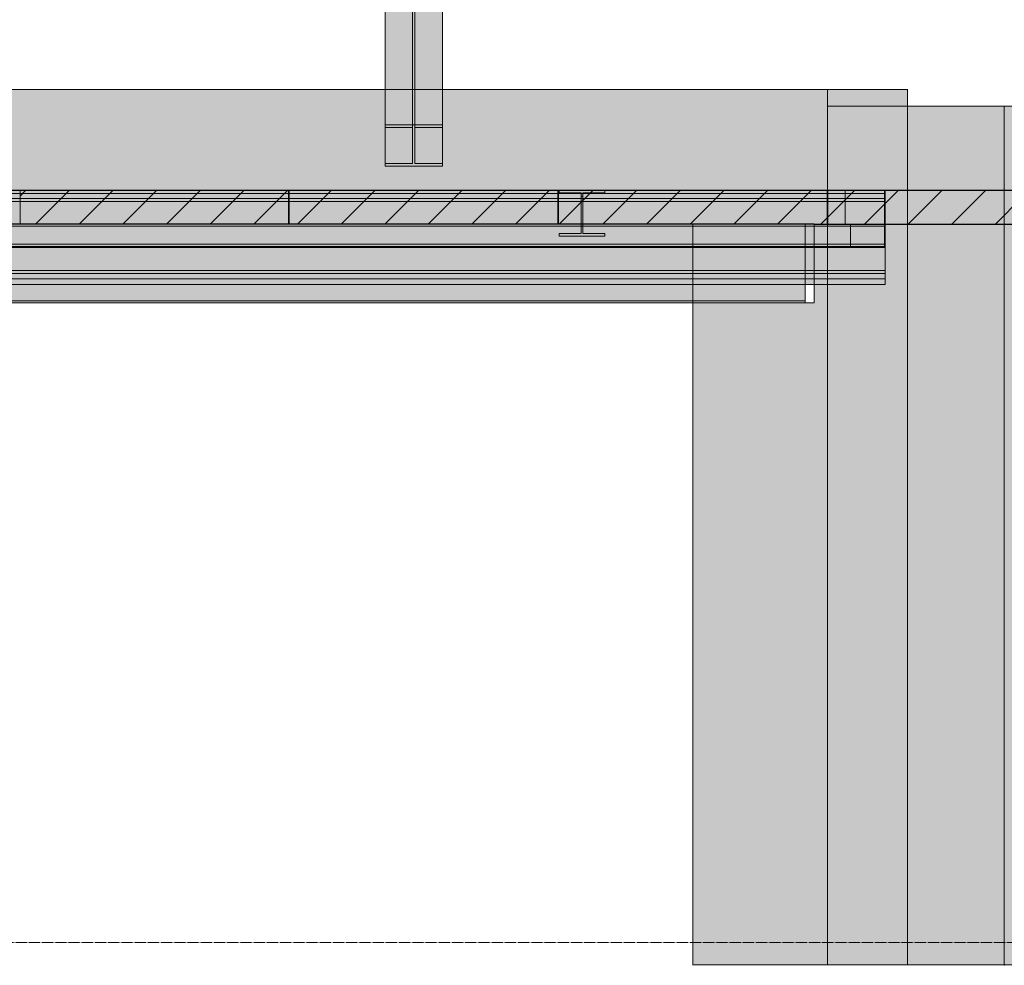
# Model space of a CAD drawing. Header units: millimetres. Extents: x 8750 to 43375, y -8109 to 26244.
# Tile 7 of 10: x 28422 to 32810, y -102 to 4110. Entities that reach past the tile are written whole.
import ezdxf

# ---------------------------------------------------------------- set-up
doc = ezdxf.new("R2010")
doc.units = ezdxf.units.MM
doc.linetypes.add('DASHED', pattern=[1.524, 1.27, -0.254])
for name, color, linetype in [('FILL-LIGHT', 7, 'Continuous'), ('FILL-WHITE', 7, 'Continuous'), ('LINE-CORE', 7, 'Continuous'), ('LINE-INK', 7, 'Continuous'), ('LINE-STEEL-DASH', 7, 'DASHED'), ('LINE-STEEL_GREY', 7, 'Continuous')]:
    doc.layers.add(name, color=color, linetype=linetype)

msp = doc.modelspace()

# ---------------------------------------------------------------- hatches: boundary and pattern name
at = {"layer": 'FILL-LIGHT', "true_color": 0xcccccf}
h = msp.add_hatch(color=254, dxfattribs=at)
h.dxf.hatch_style = 1
h.paths.add_polyline_path([(29620, 3350), (29620, 3282.1), (29620, 3200), (28964.9, 3200), (28423, 3200), (28423, 3267.9), (28423, 3350), (29078.1, 3350)])
h = msp.add_hatch(color=254, dxfattribs=at)
h.dxf.hatch_style = 1
h.paths.add_polyline_path([(30820, 3350), (30820, 3282.1), (30820, 3200), (30164.9, 3200), (29623, 3200), (29623, 3267.9), (29623, 3350), (30278.1, 3350)])
h = msp.add_hatch(color=254, dxfattribs=at)
h.dxf.hatch_style = 1
h.paths.add_polyline_path([(32020, 3350), (32020, 3282.1), (32020, 3200), (31364.9, 3200), (30823, 3200), (30823, 3267.9), (30823, 3350), (31478.1, 3350)])
h = msp.add_hatch(color=254, dxfattribs=at)
h.dxf.hatch_style = 1
h.paths.add_polyline_path([(32891.4, 3350), (32891.4, 3284.1), (32891.4, 3200), (32404.5, 3200), (32023, 3200), (32023, 3265.9), (32023, 3350), (32509.9, 3350)])
at = {"layer": 'FILL-WHITE', "true_color": 0xffffff}
h = msp.add_hatch(color=7, dxfattribs=at)
h.dxf.hatch_style = 1
h.paths.add_polyline_path([(30049.8, 6479), (30306.2, 6479), (30306.2, 3641.8), (30049.8, 3641.8)])
h = msp.add_hatch(color=7, dxfattribs=at)
h.dxf.hatch_style = 1
h.paths.add_polyline_path([(30172.8, 6461.7), (30172.8, 3629.5), (30049.8, 3629.5), (30049.8, 6461.7)])
h = msp.add_hatch(color=7, dxfattribs=at)
h.dxf.hatch_style = 1
h.paths.add_polyline_path([(30306.2, 6461.7), (30306.2, 3629.5), (30183.2, 3629.5), (30183.2, 6461.7)])
h = msp.add_hatch(color=7, dxfattribs=at)
h.dxf.hatch_style = 1
h.paths.add_polyline_path([(30172.8, 6236), (30172.8, 3469.9), (30049.8, 3469.9), (30049.8, 6236)])
h = msp.add_hatch(color=7, dxfattribs=at)
h.dxf.hatch_style = 1
h.paths.add_polyline_path([(30306.2, 6236), (30306.2, 3469.9), (30183.2, 3469.9), (30183.2, 6236)])
h = msp.add_hatch(color=7, dxfattribs=at)
h.dxf.hatch_style = 1
h.paths.add_polyline_path([(30049.8, 3457.7), (30049.8, 6218.7), (30306.2, 6218.7), (30306.2, 3457.7)])
h = msp.add_hatch(color=7, dxfattribs=at)
h.dxf.hatch_style = 1
h.paths.add_polyline_path([(32022.2, 3800), (32022.2, -100), (31421, -100), (31421, 2848.6), (31961.9, 2848.6), (31961.9, 3200.5), (25753.5, 3200.5), (25753.5, -100), (25753.5, -100.4), (25753.5, -100), (25746.3, -100), (25746.3, 2849), (25747.6, 2849), (25747.6, 3200.5), (25746.3, 3200.5), (25746.3, 3800)])
h = msp.add_hatch(color=7, dxfattribs=at)
h.dxf.hatch_style = 1
h.paths.add_polyline_path([(25746.3, 3800), (32022.2, 3800), (32022.2, 3351.3), (25746.3, 3351.3)])
h = msp.add_hatch(color=7, dxfattribs=at)
h.dxf.hatch_style = 1
h.paths.add_polyline_path([(32022.2, 3351.3), (32022.2, 3351.3), (32022.2, 3800), (32022.4, 3800), (32022.4, 3800.4), (32022.4, 3800), (32378, 3800), (32378, -100), (32022.4, -100), (32022.3, -101.6), (32022.3, -101.6), (32022.3, -101.6), (32022.2, -101.6), (32022.2, 3198.7), (32022.4, 3198.7), (32100.4, 3198.7), (32100.4, 3351.3), (32022.4, 3351.3), (32022.2, 3351)])
h = msp.add_hatch(color=7, dxfattribs=at)
h.dxf.hatch_style = 1
h.paths.add_polyline_path([(32378, 3800), (32378, -100), (32022.2, -100), (32022.2, 3800)])
h = msp.add_hatch(color=7, dxfattribs=at)
h.dxf.hatch_style = 1
h.paths.add_polyline_path([(32378, 3800), (32378, -100), (32022.4, -100), (32022.4, 3198.7), (32276.4, 3198.7), (32276.4, 3351.3), (32022.4, 3351.3), (32022.4, 3800)])
h = msp.add_hatch(color=7, dxfattribs=at)
h.dxf.hatch_style = 1
h.paths.add_polyline_path([(32022.4, 3800), (32378, 3800), (32378, -100), (32022.4, -100)])
h = msp.add_hatch(color=7, dxfattribs=at)
h.dxf.hatch_style = 1
h.paths.add_polyline_path([(32378.2, 3801.6), (32378.2, 3801.6), (32378.3, 3801.6), (32378.3, 3801.6), (32378.3, 3801.6), (32378, 3800)])
h = msp.add_hatch(color=7, dxfattribs=at)
h.dxf.hatch_style = 1
h.paths.add_polyline_path([(32022.4, -100), (32022.4, 3725), (32022.4, 3725), (32022.4, 3725), (32022.4, 3725.4), (32022.4, 3725), (32378, 3725), (32378, 3351.3), (32023, 3351.3), (32023, 3198.7), (32378, 3198.7), (32378, -100), (32022.4, -100), (32022.4, -100.4), (32022.4, -100)])
h = msp.add_hatch(color=7, dxfattribs=at)
h.dxf.hatch_style = 1
h.paths.add_polyline_path([(32378, 3725), (32378, -100), (32022.4, -100), (32022.4, 3725)])
h = msp.add_hatch(color=7, dxfattribs=at)
h.dxf.hatch_style = 1
h.paths.add_polyline_path([(32378, 3725.4), (32378, 3725), (32378, 3725)])
h = msp.add_hatch(color=7, dxfattribs=at)
h.dxf.hatch_style = 1
h.paths.add_polyline_path([(32809.7, 3725), (32809.7, -100), (32378, -100), (32378, 3725)])
h = msp.add_hatch(color=7, dxfattribs=at)
h.dxf.hatch_style = 1
h.paths.add_polyline_path([(32378, 3351.3), (32378, 3725), (32809.7, 3725), (32809.7, 3351.3)])
h = msp.add_hatch(color=7, dxfattribs=at)
h.dxf.hatch_style = 1
h.paths.add_polyline_path([(32809.7, 3351.3), (32809.7, 3351.3), (32809.7, 3725), (32809.9, 3725), (32809.9, 3725.4), (32809.9, 3725), (33165.5, 3725), (33165.5, -100), (32809.9, -100), (32809.8, -101.6), (32809.8, -101.6), (32809.8, -101.6), (32809.7, -101.6), (32809.7, 3198.7), (32809.9, 3198.7), (32891.4, 3198.7), (32891.4, 3351.3), (32809.9, 3351.3), (32809.7, 3351)])
h = msp.add_hatch(color=7, dxfattribs=at)
h.dxf.hatch_style = 1
h.paths.add_polyline_path([(33165.5, 3725), (33165.5, -100), (32809.7, -100), (32809.7, 3725)])
h = msp.add_hatch(color=7, dxfattribs=at)
h.dxf.hatch_style = 1
h.paths.add_polyline_path([(30049.8, 3469.9), (30172.8, 3469.9), (30172.8, 3629.5), (30049.8, 3629.5), (30049.8, 3641.8), (30306.2, 3641.8), (30306.2, 3629.5), (30183.2, 3629.5), (30183.2, 3469.9), (30306.2, 3469.9), (30306.2, 3457.7), (30049.8, 3457.7)])
h = msp.add_hatch(color=7, dxfattribs=at)
h.dxf.hatch_style = 1
h.paths.add_polyline_path([(30306.2, 3641.8), (30307.7, 3641.9), (30307.7, 3641.9), (30307.7, 3641.8)])
h = msp.add_hatch(color=7, dxfattribs=at)
h.dxf.hatch_style = 1
h.paths.add_polyline_path([(18737, 3350), (32278, 3350), (32278, 3313.5), (18737, 3313.5)])
h = msp.add_hatch(color=7, dxfattribs=at)
h.dxf.hatch_style = 1
h.paths.add_polyline_path([(18737, 3350), (32278, 3350), (32278, 3313.5), (18737, 3313.5)])
h = msp.add_hatch(color=7, dxfattribs=at)
h.dxf.hatch_style = 1
h.paths.add_polyline_path([(19010, 3350), (32278, 3350), (32278, 3300.8), (19010, 3300.8)])
h = msp.add_hatch(color=7, dxfattribs=at)
h.dxf.hatch_style = 1
h.paths.add_polyline_path([(19010, 3350), (32278, 3350), (32278, 3300.8), (19010, 3300.8)])
h = msp.add_hatch(color=7, dxfattribs=at)
h.dxf.hatch_style = 1
h.paths.add_polyline_path([(25582, 3327), (25695, 3327), (25695, 3335.8), (32278, 3335.8), (32278, 3110.1), (25695, 3110.1), (25582, 3110.1)])
h = msp.add_hatch(color=7, dxfattribs=at)
h.dxf.hatch_style = 1
h.paths.add_polyline_path([(25695, 3327), (25695, 3335.8), (32278, 3335.8), (32278, 3110.1), (25695, 3110.1), (25582, 3110.1), (25582, 3327)])
h = msp.add_hatch(color=7, dxfattribs=at)
h.dxf.hatch_style = 1
h.paths.add_polyline_path([(25583, 3322), (25689, 3322), (25689, 3335.8), (32278, 3335.8), (32278, 3110.1), (25689, 3110.1), (25583, 3110.1)])
h = msp.add_hatch(color=7, dxfattribs=at)
h.dxf.hatch_style = 1
h.paths.add_polyline_path([(25689, 3322), (25689, 3335.8), (32278, 3335.8), (32278, 3110.1), (25689, 3110.1), (25583, 3110.1), (25583, 3322)])
h = msp.add_hatch(color=7, dxfattribs=at)
h.dxf.hatch_style = 1
h.paths.add_polyline_path([(25689, 3335.8), (25689, 3350), (32278, 3350), (32278, 3350), (32278, 3350), (32278, 3335.8), (25689, 3335.8), (25689, 3335.8)])
h = msp.add_hatch(color=7, dxfattribs=at)
h.dxf.hatch_style = 1
h.paths.add_polyline_path([(32278, 3350), (32278, 3335.8), (32278, 3335.8), (25689, 3335.8), (25689, 3350), (25689, 3350)])
h = msp.add_hatch(color=7, dxfattribs=at)
h.dxf.hatch_style = 1
h.paths.add_polyline_path([(25695, 3335.8), (25695, 3350), (32278, 3350), (32278, 3350), (32278, 3350), (32278, 3335.8), (25695, 3335.8), (25695, 3335.8)])
h = msp.add_hatch(color=7, dxfattribs=at)
h.dxf.hatch_style = 1
h.paths.add_polyline_path([(32278, 3350), (32278, 3335.8), (32278, 3335.8), (25695, 3335.8), (25695, 3350), (25695, 3350)])
h = msp.add_hatch(color=7, dxfattribs=at)
h.dxf.hatch_style = 1
h.paths.add_polyline_path([(25747.6, 3200.5), (25746.3, 3200.5), (25746.3, 3351.3), (32022.2, 3351.3), (32022.2, 3351.3), (32022.9, 3351.5), (32023.7, 3351.7), (32023.7, 3351.6), (32023.8, 3351.4), (32023.8, 3351.3), (32022.2, 3351.3), (32022.2, 3198.7), (31962, 3198.7), (31962, 3200.5), (25753.5, 3200.5), (25753.5, 3198.7), (25747.6, 3198.7)])
h = msp.add_hatch(color=7, dxfattribs=at)
h.dxf.hatch_style = 1
h.paths.add_polyline_path([(30823.6, 3350.1), (30823.6, 3350.2), (30824.8, 3350), (30825.2, 3350), (31028.8, 3350), (31028.8, 3339), (30930.6, 3339), (30930.6, 3324), (30930.6, 3157.8), (31028.8, 3157.8), (31028.8, 3146.8), (30825.2, 3146.8), (30825.2, 3157.8), (30923.4, 3157.8), (30923.4, 3339), (30825.2, 3339), (30825.2, 3350), (30823.6, 3350.1)])
h = msp.add_hatch(color=7, dxfattribs=at)
h.dxf.hatch_style = 1
h.paths.add_polyline_path([(30825.2, 3157.8), (30923.4, 3157.8), (30923.4, 3324), (30923.4, 3339), (30825.2, 3339), (30825.2, 3350), (31028.8, 3350), (31028.8, 3339), (30930.6, 3339), (30930.6, 3157.8), (31028.8, 3157.8), (31028.8, 3146.8), (30825.2, 3146.8)])
h = msp.add_hatch(color=7, dxfattribs=at)
h.dxf.hatch_style = 1
h.paths.add_polyline_path([(31030.4, 3350.2), (31030.4, 3350.1), (31030.4, 3350.1), (31030.4, 3350.1), (31028.8, 3350)])
h = msp.add_hatch(color=7, dxfattribs=at)
h.dxf.hatch_style = 1
h.paths.add_polyline_path([(32022.2, 3351.3), (32100.4, 3351.3), (32100.4, 3198.7), (32022.2, 3198.7)])
h = msp.add_hatch(color=7, dxfattribs=at)
h.dxf.hatch_style = 1
h.paths.add_polyline_path([(32276.4, 3351.3), (32276.4, 3198.7), (32022.4, 3198.7), (32022.4, 3351.3)])
h = msp.add_hatch(color=7, dxfattribs=at)
h.dxf.hatch_style = 1
h.paths.add_polyline_path([(32023, 3198.7), (32023, 3351.3), (32276.4, 3351.3), (32276.4, 3198.7), (32023, 3198.7)])
h = msp.add_hatch(color=7, dxfattribs=at)
h.dxf.hatch_style = 1
h.paths.add_polyline_path([(32276.4, 3351.3), (32378, 3351.3), (32378, 3198.7), (32276.4, 3198.7)])
h = msp.add_hatch(color=7, dxfattribs=at)
h.dxf.hatch_style = 1
h.paths.add_polyline_path([(32378, 3351.3), (32809.7, 3351.3), (32809.7, 3198.7), (32378, 3198.7)])
h = msp.add_hatch(color=7, dxfattribs=at)
h.dxf.hatch_style = 1
h.paths.add_polyline_path([(18737, 3313.5), (32278, 3313.5), (32278, 2992.9), (18737, 2992.9)])
h = msp.add_hatch(color=7, dxfattribs=at)
h.dxf.hatch_style = 1
h.paths.add_polyline_path([(32278, 3313.5), (32278, 2992.9), (18737, 2992.9), (18737, 3313.5)])
h = msp.add_hatch(color=7, dxfattribs=at)
h.dxf.hatch_style = 1
h.paths.add_polyline_path([(19010, 3300.8), (32278, 3300.8), (32278, 2980.2), (19010, 2980.2)])
h = msp.add_hatch(color=7, dxfattribs=at)
h.dxf.hatch_style = 1
h.paths.add_polyline_path([(32278, 3300.8), (32278, 2980.2), (19010, 2980.2), (19010, 3300.8)])
h = msp.add_hatch(color=7, dxfattribs=at)
h.dxf.hatch_style = 1
h.paths.add_polyline_path([(30825.2, 3157.8), (30923.4, 3157.8), (30923.4, 3324), (30930.6, 3324), (30930.6, 3157.8), (31028.8, 3157.8), (31028.8, 3146.8), (30825.2, 3146.8)])
h = msp.add_hatch(color=7, dxfattribs=at)
h.dxf.hatch_style = 1
h.paths.add_polyline_path([(30923.4, 3157.8), (30923.4, 3324), (30930.6, 3324), (30930.6, 3157.8), (31028.8, 3157.8), (31028.8, 3146.8), (30825.2, 3146.8), (30825.2, 3157.8)])
h = msp.add_hatch(color=7, dxfattribs=at)
h.dxf.hatch_style = 1
h.paths.add_polyline_path([(19010, 3190), (19010, 3200), (32278, 3200), (32278, 3200), (32278, 3200), (32278, 3190), (19010, 3190), (19010, 3190)])
h = msp.add_hatch(color=7, dxfattribs=at)
h.dxf.hatch_style = 1
h.paths.add_polyline_path([(19010, 3200), (32278, 3200), (32278, 3100), (19010, 3100)])
h = msp.add_hatch(color=7, dxfattribs=at)
h.dxf.hatch_style = 1
h.paths.add_polyline_path([(19010, 3190), (32278, 3190), (32278, 3100), (19010, 3100)])
h = msp.add_hatch(color=7, dxfattribs=at)
h.dxf.hatch_style = 1
h.paths.add_polyline_path([(19011, 3200), (32276, 3200), (32276, 3100), (19011, 3100)])
h = msp.add_hatch(color=7, dxfattribs=at)
h.dxf.hatch_style = 1
h.paths.add_polyline_path([(19011, 3190), (19011, 3200), (32276, 3200), (32276, 3200), (32276, 3200), (32276, 3190), (19011, 3190), (19011, 3190)])
h = msp.add_hatch(color=7, dxfattribs=at)
h.dxf.hatch_style = 1
h.paths.add_polyline_path([(19011, 3190), (32276, 3190), (32276, 3100), (19011, 3100)])
h = msp.add_hatch(color=7, dxfattribs=at)
h.dxf.hatch_style = 1
h.paths.add_polyline_path([(25583, 2858.3), (25583, 3172), (25689, 3172), (25689, 3190.3), (31922, 3190.3), (31922, 2858.3), (25689, 2858.3)])
h = msp.add_hatch(color=7, dxfattribs=at)
h.dxf.hatch_style = 1
h.paths.add_polyline_path([(25689, 3172), (25689, 3190.3), (31922, 3190.3), (31922, 2858.3), (25689, 2858.3), (25583, 2858.3), (25583, 3172)])
h = msp.add_hatch(color=7, dxfattribs=at)
h.dxf.hatch_style = 1
h.paths.add_polyline_path([(25670, 3200), (32124, 3200), (32124, 3100), (25670, 3100)])
h = msp.add_hatch(color=7, dxfattribs=at)
h.dxf.hatch_style = 1
h.paths.add_polyline_path([(25670, 3200), (32124, 3200), (32124, 3190), (25670, 3190)])
h = msp.add_hatch(color=7, dxfattribs=at)
h.dxf.hatch_style = 1
h.paths.add_polyline_path([(25670, 3190), (32124, 3190), (32124, 3100), (25670, 3100)])
h = msp.add_hatch(color=7, dxfattribs=at)
h.dxf.hatch_style = 1
h.paths.add_polyline_path([(25689, 3190.3), (25689, 3200), (31922, 3200), (31922, 3200), (31922, 3200), (31922, 3190.3), (25689, 3190.3), (25689, 3190.3)])
h = msp.add_hatch(color=7, dxfattribs=at)
h.dxf.hatch_style = 1
h.paths.add_polyline_path([(31922, 3200), (31922, 3190.3), (31922, 3190.3), (25689, 3190.3), (25689, 3200), (25689, 3200)])
h = msp.add_hatch(color=7, dxfattribs=at)
h.dxf.hatch_style = 1
h.paths.add_polyline_path([(25750, 3200), (32124, 3200), (32124, 3190), (25750, 3190)])
h = msp.add_hatch(color=7, dxfattribs=at)
h.dxf.hatch_style = 1
h.paths.add_polyline_path([(32124, 3200), (32124, 3100), (25750, 3100), (25750, 3200)])
h = msp.add_hatch(color=7, dxfattribs=at)
h.dxf.hatch_style = 1
h.paths.add_polyline_path([(25750, 3190), (32124, 3190), (32124, 3100), (25750, 3100)])
h = msp.add_hatch(color=7, dxfattribs=at)
h.dxf.hatch_style = 1
h.paths.add_polyline_path([(31421, 3198.7), (31421, 3198.7), (31421, 3198.7), (31421, 3198.7), (31421.3, 3198.7), (31421.3, 2848.6), (31962.2, 2848.6), (31962.2, 3198.7), (32022.2, 3198.7), (32022.2, -100), (31421, -100)])
h = msp.add_hatch(color=7, dxfattribs=at)
h.dxf.hatch_style = 1
h.paths.add_polyline_path([(32378, -100), (32378, 3198.7), (32809.7, 3198.7), (32809.7, -100)])
h = msp.add_hatch(color=7, dxfattribs=at)
h.dxf.hatch_style = 1
h.paths.add_polyline_path([(25582, 3110.1), (25695, 3110.1), (32278, 3110.1), (32278, 3110.1), (32278, 3110.1), (32278, 3095.9), (25695, 3095.9), (25582, 3095.9)])
h = msp.add_hatch(color=7, dxfattribs=at)
h.dxf.hatch_style = 1
h.paths.add_polyline_path([(25582, 3110.1), (32278, 3110.1), (32278, 3095.9), (32278, 3095.9), (25695, 3095.9), (25582, 3095.9)])
h = msp.add_hatch(color=7, dxfattribs=at)
h.dxf.hatch_style = 1
h.paths.add_polyline_path([(25583, 3110.1), (25689, 3110.1), (32278, 3110.1), (32278, 3110.1), (32278, 3110.1), (32278, 3095.9), (25689, 3095.9), (25583, 3095.9)])
h = msp.add_hatch(color=7, dxfattribs=at)
h.dxf.hatch_style = 1
h.paths.add_polyline_path([(32278, 3110.1), (32278, 3095.9), (32278, 3095.9), (25689, 3095.9), (25583, 3095.9), (25583, 3110.1)])
h = msp.add_hatch(color=7, dxfattribs=at)
h.dxf.hatch_style = 1
h.paths.add_polyline_path([(18737, 2992.9), (32278, 2992.9), (32278, 2956.4), (18737, 2956.4)])
h = msp.add_hatch(color=7, dxfattribs=at)
h.dxf.hatch_style = 1
h.paths.add_polyline_path([(18737, 2992.9), (32278, 2992.9), (32278, 2956.4), (18737, 2956.4)])
h = msp.add_hatch(color=7, dxfattribs=at)
h.dxf.hatch_style = 1
h.paths.add_polyline_path([(19010, 2980.2), (32278, 2980.2), (32278, 2931), (19010, 2931)])
h = msp.add_hatch(color=7, dxfattribs=at)
h.dxf.hatch_style = 1
h.paths.add_polyline_path([(19010, 2980.2), (32278, 2980.2), (32278, 2931), (19010, 2931)])
h = msp.add_hatch(color=7, dxfattribs=at)
h.dxf.hatch_style = 1
h.paths.add_polyline_path([(25583, 2858.3), (25689, 2858.3), (31922, 2858.3), (31922, 2858.3), (31922, 2858.3), (31922, 2848.6), (25689, 2848.6), (25583, 2848.6)])
h = msp.add_hatch(color=7, dxfattribs=at)
h.dxf.hatch_style = 1
h.paths.add_polyline_path([(25583, 2858.3), (31922, 2858.3), (31922, 2848.6), (31922, 2848.6), (25689, 2848.6), (25583, 2848.6)])
h = msp.add_hatch(color=7, dxfattribs=at)
h.dxf.hatch_style = 1
h.paths.add_polyline_path([(31421, -100), (31421, -100), (31421, -100.4)])

# ---------------------------------------------------------------- linework, layer by layer
at = {"layer": 'LINE-CORE', "lineweight": 5}
for points in [[(30049.8, 6479), (30306.2, 6479), (30306.2, 3641.8), (30049.8, 3641.8)], [(30172.8, 6461.7), (30172.8, 3629.5), (30049.8, 3629.5), (30049.8, 6461.7)], [(30306.2, 6461.7), (30306.2, 3629.5), (30183.2, 3629.5), (30183.2, 6461.7)], [(30172.8, 6236), (30172.8, 3469.9), (30049.8, 3469.9), (30049.8, 6236)], [(30306.2, 6236), (30306.2, 3469.9), (30183.2, 3469.9), (30183.2, 6236)], [(30049.8, 3457.7), (30049.8, 6218.7), (30306.2, 6218.7), (30306.2, 6218.7), (30306.2, 3457.7), (30049.8, 3457.7)], [(32022.2, 3800), (32022.2, -100), (31421, -100), (31421, 2848.6), (31961.9, 2848.6), (31961.9, 3200.5), (25753.5, 3200.5), (25753.5, -100), (25753.5, -100.4), (25753.5, -100), (25746.3, -100), (25746.3, 2849), (25747.6, 2849), (25747.6, 3200.5), (25746.3, 3200.5), (25746.3, 3800)], [(25746.3, 3800), (32022.2, 3800), (32022.2, 3351.3), (25746.3, 3351.3)], [(32022.2, 3351.3), (32022.2, 3351.3), (32022.2, 3800), (32022.4, 3800), (32022.4, 3800.4), (32022.4, 3800), (32378, 3800), (32378, -100), (32022.4, -100), (32022.3, -101.6), (32022.3, -101.6), (32022.3, -101.6), (32022.2, -101.6), (32022.2, 3198.7), (32022.4, 3198.7), (32100.4, 3198.7), (32100.4, 3351.3), (32022.4, 3351.3), (32022.2, 3351)], [(32378, 3800), (32378, -100), (32022.2, -100), (32022.2, 3800)], [(32378, 3800), (32378, -100), (32022.4, -100), (32022.4, 3198.7), (32276.4, 3198.7), (32276.4, 3351.3), (32022.4, 3351.3), (32022.4, 3800)], [(32022.4, 3800), (32378, 3800), (32378, -100), (32022.4, -100)], [(32378.2, 3801.6), (32378.2, 3801.6), (32378.3, 3801.6), (32378.3, 3801.6), (32378.3, 3801.6), (32378, 3800)], [(32022.4, -100), (32022.4, 3725), (32022.4, 3725), (32022.4, 3725), (32022.4, 3725.4), (32022.4, 3725), (32378, 3725), (32378, 3351.3), (32023, 3351.3), (32023, 3198.7), (32378, 3198.7), (32378, 3198.7), (32378, -100), (32022.4, -100), (32022.4, -100.4), (32022.4, -100)], [(32378, 3725), (32378, -100), (32378, -100), (32022.4, -100), (32022.4, 3725), (32022.4, 3725)], [(32378, 3725.4), (32378, 3725), (32378, 3725)], [(32809.7, 3725), (32809.7, -100), (32809.7, -100), (32809.7, -100), (32809.7, -100), (32378, -100), (32378, 3725)], [(32378, 3351.3), (32378, 3725), (32809.7, 3725), (32809.7, 3351.3), (32378, 3351.3)], [(32809.7, 3351.3), (32809.7, 3351.3), (32809.7, 3725), (32809.9, 3725), (32809.9, 3725.4), (32809.9, 3725), (33165.5, 3725), (33165.5, -100), (32809.9, -100), (32809.8, -101.6), (32809.8, -101.6), (32809.8, -101.6), (32809.7, -101.6), (32809.7, 3198.7), (32809.9, 3198.7), (32891.4, 3198.7), (32891.4, 3351.3), (32809.9, 3351.3), (32809.7, 3351)], [(33165.5, 3725), (33165.5, -100), (33165.5, -100), (32809.7, -100), (32809.7, 3725), (32809.7, 3725)], [(30049.8, 3469.9), (30172.8, 3469.9), (30172.8, 3629.5), (30049.8, 3629.5), (30049.8, 3641.8), (30306.2, 3641.8), (30306.2, 3629.5), (30183.2, 3629.5), (30183.2, 3469.9), (30306.2, 3469.9), (30306.2, 3457.7), (30049.8, 3457.7)], [(30306.2, 3641.8), (30307.7, 3641.9), (30307.7, 3641.9), (30307.7, 3641.8), (30306.2, 3641.8)], [(18737, 3350), (32278, 3350), (32278, 3313.5), (18737, 3313.5)], [(18737, 3350), (32278, 3350), (32278, 3313.5), (18737, 3313.5)], [(19010, 3350), (32278, 3350), (32278, 3350), (32278, 3300.8), (19010, 3300.8), (19010, 3300.8)], [(19010, 3350), (32278, 3350), (32278, 3300.8), (19010, 3300.8)], [(25582, 3327), (25695, 3327), (25695, 3335.8), (32278, 3335.8), (32278, 3110.1), (25695, 3110.1), (25582, 3110.1)], [(25695, 3327), (25695, 3335.8), (32278, 3335.8), (32278, 3110.1), (25695, 3110.1), (25582, 3110.1), (25582, 3327)], [(25583, 3322), (25689, 3322), (25689, 3335.8), (32278, 3335.8), (32278, 3110.1), (25689, 3110.1), (25689, 3110.1), (25583, 3110.1)], [(25689, 3322), (25689, 3335.8), (32278, 3335.8), (32278, 3110.1), (25689, 3110.1), (25583, 3110.1), (25583, 3322)], [(25689, 3335.8), (25689, 3350), (32278, 3350), (32278, 3350), (32278, 3350), (32278, 3350), (32278, 3335.8), (25689, 3335.8), (25689, 3335.8), (25689, 3335.8)], [(32278, 3350), (32278, 3335.8), (32278, 3335.8), (25689, 3335.8), (25689, 3350), (25689, 3350)], [(25695, 3335.8), (25695, 3350), (32278, 3350), (32278, 3350), (32278, 3350), (32278, 3350), (32278, 3335.8), (25695, 3335.8), (25695, 3335.8), (25695, 3335.8)], [(32278, 3350), (32278, 3335.8), (32278, 3335.8), (25695, 3335.8), (25695, 3350), (25695, 3350)], [(25747.6, 3200.5), (25746.3, 3200.5), (25746.3, 3351.3), (25746.3, 3351.3), (32022.2, 3351.3), (32022.2, 3351.3), (32022.9, 3351.5), (32023.7, 3351.7), (32023.7, 3351.6), (32023.8, 3351.4), (32023.8, 3351.3), (32022.2, 3351.3), (32022.2, 3198.7), (31962, 3198.7), (31962, 3200.5), (25753.5, 3200.5), (25753.5, 3198.7), (25747.6, 3198.7)], [(30823.6, 3350.1), (30823.6, 3350.2), (30824.8, 3350), (30825.2, 3350), (31028.8, 3350), (31028.8, 3339), (30930.6, 3339), (30930.6, 3324), (30930.6, 3324), (30930.6, 3157.8), (31028.8, 3157.8), (31028.8, 3146.8), (30825.2, 3146.8), (30825.2, 3157.8), (30923.4, 3157.8), (30923.4, 3339), (30825.2, 3339), (30825.2, 3350), (30823.6, 3350.1)], [(30825.2, 3157.8), (30923.4, 3157.8), (30923.4, 3324), (30923.4, 3339), (30825.2, 3339), (30825.2, 3350), (31028.8, 3350), (31028.8, 3339), (30930.6, 3339), (30930.6, 3157.8), (31028.8, 3157.8), (31028.8, 3146.8), (30825.2, 3146.8)], [(31030.4, 3350.2), (31030.4, 3350.1), (31030.4, 3350.1), (31030.4, 3350.1), (31028.8, 3350)], [(32022.2, 3351.3), (32100.4, 3351.3), (32100.4, 3198.7), (32022.2, 3198.7)], [(32276.4, 3351.3), (32276.4, 3198.7), (32276.4, 3198.7), (32022.4, 3198.7), (32022.4, 3351.3), (32022.4, 3351.3)], [(32023, 3198.7), (32023, 3351.3), (32276.4, 3351.3), (32276.4, 3351.3), (32276.4, 3351.3), (32276.4, 3198.7), (32023, 3198.7), (32023, 3198.7)], [(32276.4, 3351.3), (32378, 3351.3), (32378, 3198.7), (32276.4, 3198.7)], [(32378, 3351.3), (32809.7, 3351.3), (32809.7, 3351.3), (32809.7, 3198.7), (32378, 3198.7)], [(18737, 3313.5), (32278, 3313.5), (32278, 2992.9), (18737, 2992.9)], [(32278, 3313.5), (32278, 2992.9), (18737, 2992.9), (18737, 3313.5)], [(19010, 3300.8), (32278, 3300.8), (32278, 2980.2), (19010, 2980.2)], [(32278, 3300.8), (32278, 2980.2), (19010, 2980.2), (19010, 3300.8)], [(30825.2, 3157.8), (30923.4, 3157.8), (30923.4, 3324), (30930.6, 3324), (30930.6, 3324), (30930.6, 3157.8), (31028.8, 3157.8), (31028.8, 3146.8), (30825.2, 3146.8)], [(30923.4, 3157.8), (30923.4, 3324), (30923.4, 3324), (30930.6, 3324), (30930.6, 3157.8), (31028.8, 3157.8), (31028.8, 3146.8), (30825.2, 3146.8), (30825.2, 3157.8)], [(19010, 3190), (19010, 3200), (32278, 3200), (32278, 3200), (32278, 3200), (32278, 3190), (19010, 3190), (19010, 3190)], [(19010, 3200), (32278, 3200), (32278, 3100), (19010, 3100)], [(19010, 3190), (32278, 3190), (32278, 3190), (32278, 3100), (19010, 3100), (19010, 3100)], [(19011, 3200), (32276, 3200), (32276, 3100), (19011, 3100)], [(19011, 3190), (19011, 3200), (32276, 3200), (32276, 3200), (32276, 3200), (32276, 3190), (19011, 3190), (19011, 3190)], [(19011, 3190), (32276, 3190), (32276, 3100), (19011, 3100)], [(25583, 2858.3), (25583, 3172), (25689, 3172), (25689, 3190.3), (31922, 3190.3), (31922, 2858.3), (25689, 2858.3), (25583, 2858.3)], [(25689, 3172), (25689, 3190.3), (31922, 3190.3), (31922, 2858.3), (25689, 2858.3), (25583, 2858.3), (25583, 3172), (25583, 3172)], [(25670, 3200), (32124, 3200), (32124, 3100), (32124, 3100), (25670, 3100), (25670, 3200)], [(25670, 3200), (32124, 3200), (32124, 3200), (32124, 3190), (25670, 3190), (25670, 3190)], [(25670, 3190), (32124, 3190), (32124, 3100), (25670, 3100)], [(25689, 3190.3), (25689, 3200), (31922, 3200), (31922, 3200), (31922, 3200), (31922, 3200), (31922, 3190.3), (25689, 3190.3), (25689, 3190.3), (25689, 3190.3)], [(31922, 3200), (31922, 3190.3), (31922, 3190.3), (25689, 3190.3), (25689, 3200), (25689, 3200)], [(25750, 3200), (32124, 3200), (32124, 3200), (32124, 3190), (25750, 3190), (25750, 3190)], [(32124, 3200), (32124, 3100), (25750, 3100), (25750, 3200)], [(25750, 3190), (32124, 3190), (32124, 3100), (25750, 3100)], [(31421, 3198.7), (31421, 3198.7), (31421, 3198.7), (31421, 3198.7), (31421.3, 3198.7), (31421.3, 2848.6), (31962.2, 2848.6), (31962.2, 3198.7), (32022.2, 3198.7), (32022.2, -100), (32022.2, -100), (31421, -100)], [(32378, -100), (32378, 3198.7), (32809.7, 3198.7), (32809.7, 3198.7), (32809.7, -100), (32378, -100)], [(25582, 3110.1), (25695, 3110.1), (32278, 3110.1), (32278, 3110.1), (32278, 3110.1), (32278, 3110.1), (32278, 3095.9), (25695, 3095.9), (25695, 3095.9), (25582, 3095.9)], [(25582, 3110.1), (32278, 3110.1), (32278, 3095.9), (32278, 3095.9), (25695, 3095.9), (25582, 3095.9)], [(25583, 3110.1), (25689, 3110.1), (32278, 3110.1), (32278, 3110.1), (32278, 3110.1), (32278, 3110.1), (32278, 3095.9), (25689, 3095.9), (25689, 3095.9), (25583, 3095.9)], [(32278, 3110.1), (32278, 3095.9), (32278, 3095.9), (25689, 3095.9), (25583, 3095.9), (25583, 3110.1)], [(18737, 2992.9), (32278, 2992.9), (32278, 2956.4), (18737, 2956.4)], [(18737, 2992.9), (32278, 2992.9), (32278, 2956.4), (18737, 2956.4)], [(19010, 2980.2), (32278, 2980.2), (32278, 2980.2), (32278, 2931), (19010, 2931), (19010, 2931)], [(19010, 2980.2), (32278, 2980.2), (32278, 2931), (19010, 2931)], [(25583, 2858.3), (25689, 2858.3), (31922, 2858.3), (31922, 2858.3), (31922, 2858.3), (31922, 2858.3), (31922, 2848.6), (25689, 2848.6), (25689, 2848.6), (25583, 2848.6)], [(25583, 2858.3), (31922, 2858.3), (31922, 2848.6), (31922, 2848.6), (25689, 2848.6), (25583, 2848.6)], [(31421, -100), (31421, -100), (31421, -100.4)]]:
    msp.add_lwpolyline(points, close=True, dxfattribs=at)
at = {"layer": 'LINE-INK', "lineweight": 5}
for points in [[(29620, 3350), (29620, 3282.1), (29620, 3200), (28964.9, 3200), (28423, 3200), (28423, 3267.9), (28423, 3350), (29078.1, 3350)], [(30820, 3350), (30820, 3282.1), (30820, 3200), (30164.9, 3200), (29623, 3200), (29623, 3267.9), (29623, 3350), (30278.1, 3350)], [(32020, 3350), (32020, 3282.1), (32020, 3200), (31364.9, 3200), (30823, 3200), (30823, 3267.9), (30823, 3350), (31478.1, 3350)], [(32891.4, 3350), (32891.4, 3284.1), (32891.4, 3200), (32404.5, 3200), (32023, 3200), (32023, 3265.9), (32023, 3350), (32509.9, 3350)]]:
    msp.add_lwpolyline(points, close=True, dxfattribs=at)
at = {"layer": 'LINE-STEEL-DASH', "lineweight": 5}
msp.add_line((16065.5, 0), (33565.5, 0), dxfattribs=at)
at = {"layer": 'LINE-STEEL_GREY', "lineweight": 5}
for p, q in [((28423, 3324.9), (28448.1, 3350)), ((28492.5, 3200), (28642.5, 3350)), ((28687, 3200), (28837, 3350)), ((28881.4, 3200), (29031.4, 3350)), ((29075.9, 3200), (29225.9, 3350)), ((29270.3, 3200), (29420.3, 3350)), ((29464.8, 3200), (29614.8, 3350)), ((29659.2, 3200), (29809.2, 3350)), ((29853.7, 3200), (30003.7, 3350)), ((30048.2, 3200), (30198.2, 3350)), ((30242.6, 3200), (30392.6, 3350)), ((30437.1, 3200), (30587.1, 3350)), ((30631.5, 3200), (30781.5, 3350)), ((30826, 3200), (30976, 3350)), ((31020.4, 3200), (31170.4, 3350)), ((31214.9, 3200), (31364.9, 3350)), ((31409.3, 3200), (31559.3, 3350)), ((31603.8, 3200), (31753.8, 3350)), ((31798.2, 3200), (31948.2, 3350)), ((32023, 3230.3), (32142.7, 3350)), ((32187.2, 3200), (32337.2, 3350)), ((32381.6, 3200), (32531.6, 3350)), ((32576.1, 3200), (32726.1, 3350)), ((32770.5, 3200), (32891.4, 3320.9)), ((31992.7, 3200), (32020, 3227.3))]:
    msp.add_line(p, q, dxfattribs=at)

doc.saveas('drawing.dxf')
